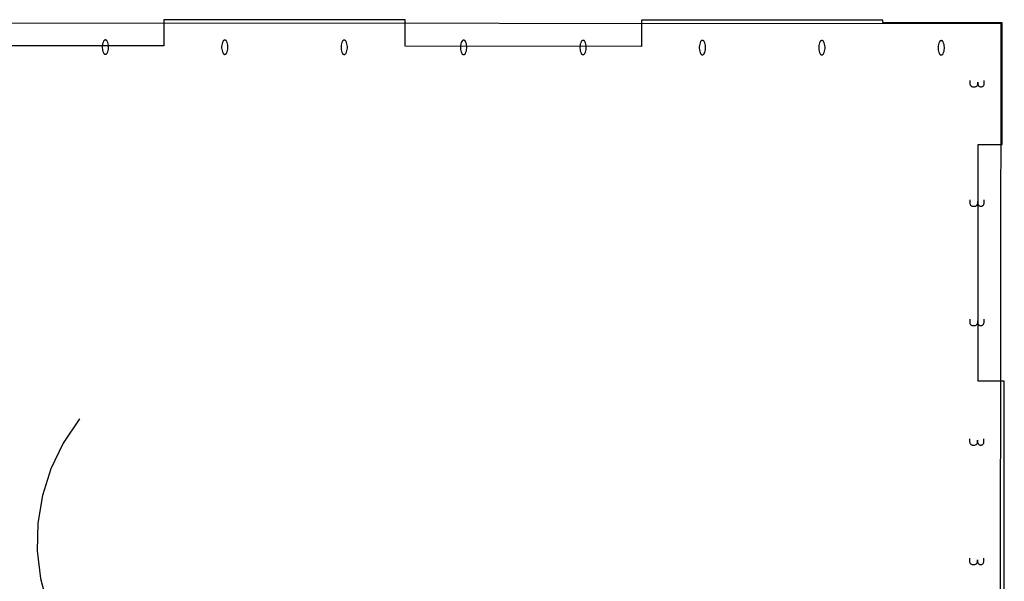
# Model space of a CAD drawing. Extents: x 0 to 14, y 0 to 16.
# Tile 3 of 8: x 3.2 to 7.3, y 2.9 to 5.3. Entities that reach past the tile are written whole.
import ezdxf

# ---------------------------------------------------------------- set-up
doc = ezdxf.new("R2010")
doc.units = 0

msp = doc.modelspace()

# ---------------------------------------------------------------- linework, layer by layer
at = {"layer": 'annotation', "color": 1}
for p, q in [((7.280198, 5.276347), (0.2802, 5.281739)), ((7.276346, 0.276348), (7.280198, 5.276347)), ((3.520319, 5.199083), (3.51859, 5.193519)), ((3.522624, 5.20449), (3.520319, 5.199083)), ((3.523399, 5.205778), (3.522624, 5.20449)), ((3.522624, 5.20449), (3.522624, 5.20449)), ((3.524365, 5.206875), (3.523399, 5.205778)), ((3.52549, 5.20777), (3.524365, 5.206875)), ((3.526741, 5.208454), (3.52549, 5.20777)), ((3.528087, 5.208916), (3.526741, 5.208454)), ((3.529496, 5.209145), (3.528087, 5.208916)), ((3.530936, 5.20913), (3.529496, 5.209145)), ((3.532374, 5.208861), (3.530936, 5.20913)), ((3.533779, 5.208327), (3.532374, 5.208861)), ((3.534317, 5.208044), (3.533779, 5.208327)), ((3.533779, 5.208327), (3.533779, 5.208327)), ((3.534833, 5.207719), (3.534317, 5.208044)), ((3.535325, 5.207354), (3.534833, 5.207719)), ((3.53579, 5.206953), (3.535325, 5.207354)), ((3.536226, 5.206517), (3.53579, 5.206953)), ((3.53663, 5.20605), (3.536226, 5.206517)), ((3.536999, 5.205553), (3.53663, 5.20605)), ((3.537332, 5.20503), (3.536999, 5.205553)), ((3.537625, 5.204483), (3.537332, 5.20503)), ((3.539932, 5.199061), (3.537625, 5.204483)), ((3.537625, 5.204483), (3.537625, 5.204483)), ((3.541661, 5.193486), (3.539932, 5.199061)), ((4.020319, 5.198698), (4.01859, 5.193134)), ((4.022623, 5.204105), (4.020319, 5.198698)), ((4.023399, 5.205393), (4.022623, 5.204105)), ((4.022623, 5.204105), (4.022623, 5.204105)), ((4.024365, 5.206489), (4.023399, 5.205393)), ((4.02549, 5.207385), (4.024365, 5.206489)), ((4.026741, 5.208069), (4.02549, 5.207385)), ((4.028087, 5.208531), (4.026741, 5.208069)), ((4.029496, 5.20876), (4.028087, 5.208531)), ((4.030936, 5.208745), (4.029496, 5.20876)), ((4.032374, 5.208476), (4.030936, 5.208745)), ((4.033779, 5.207942), (4.032374, 5.208476)), ((4.034317, 5.207659), (4.033779, 5.207942)), ((4.033779, 5.207942), (4.033779, 5.207942)), ((4.034833, 5.207334), (4.034317, 5.207659)), ((4.035325, 5.206969), (4.034833, 5.207334)), ((4.03579, 5.206568), (4.035325, 5.206969)), ((4.036225, 5.206132), (4.03579, 5.206568)), ((4.036629, 5.205664), (4.036225, 5.206132)), ((4.036999, 5.205168), (4.036629, 5.205664)), ((4.037332, 5.204645), (4.036999, 5.205168)), ((4.037625, 5.204097), (4.037332, 5.204645)), ((4.039932, 5.198676), (4.037625, 5.204097)), ((4.037625, 5.204097), (4.037625, 5.204097)), ((4.041661, 5.193101), (4.039932, 5.198676)), ((4.520319, 5.198313), (4.51859, 5.192749)), ((4.522623, 5.20372), (4.520319, 5.198313)), ((4.523399, 5.205007), (4.522623, 5.20372)), ((4.522623, 5.20372), (4.522623, 5.20372)), ((4.524365, 5.206104), (4.523399, 5.205007)), ((4.52549, 5.207), (4.524365, 5.206104)), ((4.526741, 5.207684), (4.52549, 5.207)), ((4.528087, 5.208146), (4.526741, 5.207684)), ((4.529496, 5.208374), (4.528087, 5.208146)), ((4.530935, 5.20836), (4.529496, 5.208374)), ((4.532374, 5.208091), (4.530935, 5.20836)), ((4.533779, 5.207557), (4.532374, 5.208091)), ((4.534317, 5.207274), (4.533779, 5.207557)), ((4.533779, 5.207557), (4.533779, 5.207557)), ((4.534833, 5.206949), (4.534317, 5.207274)), ((4.535325, 5.206584), (4.534833, 5.206949)), ((4.53579, 5.206183), (4.535325, 5.206584)), ((4.536225, 5.205747), (4.53579, 5.206183)), ((4.536629, 5.205279), (4.536225, 5.205747)), ((4.536999, 5.204783), (4.536629, 5.205279)), ((4.537332, 5.204259), (4.536999, 5.204783)), ((4.537625, 5.203712), (4.537332, 5.204259)), ((4.539932, 5.198291), (4.537625, 5.203712)), ((4.537625, 5.203712), (4.537625, 5.203712)), ((4.541661, 5.192715), (4.539932, 5.198291)), ((5.020319, 5.197928), (5.01859, 5.192364)), ((5.022623, 5.203335), (5.020319, 5.197928)), ((5.023399, 5.204622), (5.022623, 5.203335)), ((5.022623, 5.203335), (5.022623, 5.203335)), ((5.024365, 5.205719), (5.023399, 5.204622)), ((5.025489, 5.206615), (5.024365, 5.205719)), ((5.026741, 5.207299), (5.025489, 5.206615)), ((5.028087, 5.20776), (5.026741, 5.207299)), ((5.029496, 5.207989), (5.028087, 5.20776)), ((5.030935, 5.207974), (5.029496, 5.207989)), ((5.032374, 5.207705), (5.030935, 5.207974)), ((5.033779, 5.207172), (5.032374, 5.207705)), ((5.034317, 5.206889), (5.033779, 5.207172)), ((5.033779, 5.207172), (5.033779, 5.207172)), ((5.034833, 5.206563), (5.034317, 5.206889)), ((5.035324, 5.206199), (5.034833, 5.206563)), ((5.035789, 5.205797), (5.035324, 5.206199)), ((5.036225, 5.205362), (5.035789, 5.205797)), ((5.036629, 5.204894), (5.036225, 5.205362)), ((5.036999, 5.204397), (5.036629, 5.204894)), ((5.037332, 5.203874), (5.036999, 5.204397)), ((5.037625, 5.203327), (5.037332, 5.203874)), ((5.039932, 5.197906), (5.037625, 5.203327)), ((5.037625, 5.203327), (5.037625, 5.203327)), ((5.041661, 5.19233), (5.039932, 5.197906)), ((5.520319, 5.197543), (5.51859, 5.191979)), ((5.522623, 5.20295), (5.520319, 5.197543)), ((5.523398, 5.204237), (5.522623, 5.20295)), ((5.522623, 5.20295), (5.522623, 5.20295)), ((5.524365, 5.205334), (5.523398, 5.204237)), ((5.525489, 5.20623), (5.524365, 5.205334)), ((5.526741, 5.206914), (5.525489, 5.20623)), ((5.528087, 5.207375), (5.526741, 5.206914)), ((5.529496, 5.207604), (5.528087, 5.207375)), ((5.530935, 5.207589), (5.529496, 5.207604)), ((5.532373, 5.20732), (5.530935, 5.207589)), ((5.533779, 5.206787), (5.532373, 5.20732)), ((5.534316, 5.206503), (5.533779, 5.206787)), ((5.533779, 5.206787), (5.533779, 5.206787)), ((5.534832, 5.206178), (5.534316, 5.206503)), ((5.535324, 5.205814), (5.534832, 5.206178)), ((5.535789, 5.205412), (5.535324, 5.205814)), ((5.536225, 5.204976), (5.535789, 5.205412)), ((5.536629, 5.204509), (5.536225, 5.204976)), ((5.536999, 5.204012), (5.536629, 5.204509)), ((5.537331, 5.203489), (5.536999, 5.204012)), ((5.537625, 5.202942), (5.537331, 5.203489)), ((5.539932, 5.19752), (5.537625, 5.202942)), ((5.537625, 5.202942), (5.537625, 5.202942)), ((5.541661, 5.191945), (5.539932, 5.19752)), ((6.020319, 5.197158), (6.018589, 5.191593)), ((6.022623, 5.202565), (6.020319, 5.197158)), ((6.023398, 5.203852), (6.022623, 5.202565)), ((6.022623, 5.202565), (6.022623, 5.202565)), ((6.024364, 5.204949), (6.023398, 5.203852)), ((6.025489, 5.205845), (6.024364, 5.204949)), ((6.026741, 5.206529), (6.025489, 5.205845)), ((6.028087, 5.20699), (6.026741, 5.206529)), ((6.029495, 5.207219), (6.028087, 5.20699)), ((6.030935, 5.207204), (6.029495, 5.207219)), ((6.032373, 5.206935), (6.030935, 5.207204)), ((6.033778, 5.206401), (6.032373, 5.206935)), ((6.034316, 5.206118), (6.033778, 5.206401)), ((6.033778, 5.206401), (6.033778, 5.206401)), ((6.034832, 5.205793), (6.034316, 5.206118)), ((6.035324, 5.205429), (6.034832, 5.205793)), ((6.035789, 5.205027), (6.035324, 5.205429)), ((6.036225, 5.204591), (6.035789, 5.205027)), ((6.036629, 5.204124), (6.036225, 5.204591)), ((6.036998, 5.203627), (6.036629, 5.204124)), ((6.037331, 5.203104), (6.036998, 5.203627)), ((6.037625, 5.202557), (6.037331, 5.203104)), ((6.039932, 5.197135), (6.037625, 5.202557)), ((6.037625, 5.202557), (6.037625, 5.202557)), ((6.041661, 5.19156), (6.039932, 5.197135)), ((6.520319, 5.196773), (6.518589, 5.191208)), ((6.522623, 5.202179), (6.520319, 5.196773)), ((6.523398, 5.203467), (6.522623, 5.202179)), ((6.522623, 5.202179), (6.522623, 5.202179)), ((6.524364, 5.204564), (6.523398, 5.203467)), ((6.525489, 5.205459), (6.524364, 5.204564)), ((6.52674, 5.206143), (6.525489, 5.205459)), ((6.528086, 5.206605), (6.52674, 5.206143)), ((6.529495, 5.206834), (6.528086, 5.206605)), ((6.530935, 5.206819), (6.529495, 5.206834)), ((6.532373, 5.20655), (6.530935, 5.206819)), ((6.533778, 5.206016), (6.532373, 5.20655)), ((6.534316, 5.205733), (6.533778, 5.206016)), ((6.533778, 5.206016), (6.533778, 5.206016)), ((6.534832, 5.205408), (6.534316, 5.205733)), ((6.535324, 5.205043), (6.534832, 5.205408)), ((6.535789, 5.204642), (6.535324, 5.205043)), ((6.536225, 5.204206), (6.535789, 5.204642)), ((6.536629, 5.203739), (6.536225, 5.204206)), ((6.536998, 5.203242), (6.536629, 5.203739)), ((6.537331, 5.202719), (6.536998, 5.203242)), ((6.537625, 5.202172), (6.537331, 5.202719)), ((6.539932, 5.19675), (6.537625, 5.202172)), ((6.537625, 5.202172), (6.537625, 5.202172)), ((6.541661, 5.191175), (6.539932, 5.19675)), ((7.020318, 5.196387), (7.018589, 5.190823)), ((7.022623, 5.201794), (7.020318, 5.196387)), ((7.023398, 5.203082), (7.022623, 5.201794)), ((7.022623, 5.201794), (7.022623, 5.201794)), ((7.024364, 5.204179), (7.023398, 5.203082)), ((7.025489, 5.205074), (7.024364, 5.204179)), ((7.02674, 5.205758), (7.025489, 5.205074)), ((7.028086, 5.20622), (7.02674, 5.205758)), ((7.029495, 5.206449), (7.028086, 5.20622)), ((7.030935, 5.206434), (7.029495, 5.206449)), ((7.032373, 5.206165), (7.030935, 5.206434)), ((7.033778, 5.205631), (7.032373, 5.206165)), ((7.034316, 5.205348), (7.033778, 5.205631)), ((7.033778, 5.205631), (7.033778, 5.205631)), ((7.034832, 5.205023), (7.034316, 5.205348)), ((7.035324, 5.204658), (7.034832, 5.205023)), ((7.035789, 5.204257), (7.035324, 5.204658)), ((7.036225, 5.203821), (7.035789, 5.204257)), ((7.036628, 5.203353), (7.036225, 5.203821)), ((7.036998, 5.202857), (7.036628, 5.203353)), ((7.037331, 5.202334), (7.036998, 5.202857)), ((7.037624, 5.201786), (7.037331, 5.202334)), ((7.039931, 5.196365), (7.037624, 5.201786)), ((7.037624, 5.201786), (7.037624, 5.201786)), ((7.04166, 5.19079), (7.039931, 5.196365)), ((3.516856, 5.182097), (3.516852, 5.176327)), ((3.516852, 5.176327), (3.517422, 5.170577)), ((3.517436, 5.187842), (3.516856, 5.182097)), ((3.517422, 5.170577), (3.518568, 5.164892)), ((3.51859, 5.193519), (3.517436, 5.187842)), ((3.518568, 5.164892), (3.520289, 5.159316)), ((3.520289, 5.159316), (3.522585, 5.153893)), ((3.522585, 5.153893), (3.522585, 5.153893)), ((3.522585, 5.153893), (3.522877, 5.153347)), ((3.536811, 5.152605), (3.537586, 5.153886)), ((3.537586, 5.153886), (3.539902, 5.159294)), ((3.537586, 5.153886), (3.537586, 5.153886)), ((3.539902, 5.159294), (3.541639, 5.164859)), ((3.541639, 5.164859), (3.542799, 5.170536)), ((3.542813, 5.187801), (3.541661, 5.193486)), ((3.542799, 5.170536), (3.543382, 5.176282)), ((3.543386, 5.182052), (3.542813, 5.187801)), ((3.543382, 5.176282), (3.543386, 5.182052)), ((4.016856, 5.181711), (4.016852, 5.175942)), ((4.016852, 5.175942), (4.017422, 5.170192)), ((4.017436, 5.187457), (4.016856, 5.181711)), ((4.017422, 5.170192), (4.018568, 5.164507)), ((4.01859, 5.193134), (4.017436, 5.187457)), ((4.018568, 5.164507), (4.020289, 5.158931)), ((4.020289, 5.158931), (4.022584, 5.153508)), ((4.037586, 5.1535), (4.039902, 5.158908)), ((4.039902, 5.158908), (4.041639, 5.164473)), ((4.041639, 5.164473), (4.042799, 5.170151)), ((4.042812, 5.187416), (4.041661, 5.193101)), ((4.042799, 5.170151), (4.043381, 5.175897)), ((4.043386, 5.181667), (4.042812, 5.187416)), ((4.043381, 5.175897), (4.043386, 5.181667)), ((4.516856, 5.181326), (4.516852, 5.175556)), ((4.516852, 5.175556), (4.517422, 5.169807)), ((4.517435, 5.187072), (4.516856, 5.181326)), ((4.517422, 5.169807), (4.518568, 5.164122)), ((4.51859, 5.192749), (4.517435, 5.187072)), ((4.518568, 5.164122), (4.520288, 5.158546)), ((4.520288, 5.158546), (4.522584, 5.153123)), ((4.537586, 5.153115), (4.539901, 5.158523)), ((4.539901, 5.158523), (4.541639, 5.164088)), ((4.541639, 5.164088), (4.542799, 5.169766)), ((4.542812, 5.187031), (4.541661, 5.192715)), ((4.542799, 5.169766), (4.543381, 5.175512)), ((4.543386, 5.181282), (4.542812, 5.187031)), ((4.543381, 5.175512), (4.543386, 5.181282)), ((5.016856, 5.180941), (5.016851, 5.175171)), ((5.016851, 5.175171), (5.017422, 5.169422)), ((5.017435, 5.186687), (5.016856, 5.180941)), ((5.017422, 5.169422), (5.018568, 5.163737)), ((5.01859, 5.192364), (5.017435, 5.186687)), ((5.018568, 5.163737), (5.020288, 5.158161)), ((5.020288, 5.158161), (5.022584, 5.152738)), ((5.037586, 5.15273), (5.039901, 5.158138)), ((5.039901, 5.158138), (5.041639, 5.163703)), ((5.041639, 5.163703), (5.042799, 5.169381)), ((5.042812, 5.186646), (5.041661, 5.19233)), ((5.042799, 5.169381), (5.043381, 5.175127)), ((5.043386, 5.180897), (5.042812, 5.186646)), ((5.043381, 5.175127), (5.043386, 5.180897)), ((5.516856, 5.180556), (5.516851, 5.174786)), ((5.516851, 5.174786), (5.517422, 5.169036)), ((5.517435, 5.186302), (5.516856, 5.180556)), ((5.517422, 5.169036), (5.518567, 5.163351)), ((5.51859, 5.191979), (5.517435, 5.186302)), ((5.518567, 5.163351), (5.520288, 5.157775)), ((5.520288, 5.157775), (5.522584, 5.152353)), ((5.537586, 5.152345), (5.539901, 5.157753)), ((5.539901, 5.157753), (5.541639, 5.163318)), ((5.541639, 5.163318), (5.542799, 5.168996)), ((5.542812, 5.186261), (5.541661, 5.191945)), ((5.542799, 5.168996), (5.543381, 5.174742)), ((5.543385, 5.180511), (5.542812, 5.186261)), ((5.543381, 5.174742), (5.543385, 5.180511)), ((6.016856, 5.180171), (6.016851, 5.174401)), ((6.016851, 5.174401), (6.017422, 5.168651)), ((6.017435, 5.185916), (6.016856, 5.180171)), ((6.017422, 5.168651), (6.018567, 5.162966)), ((6.018589, 5.191593), (6.017435, 5.185916)), ((6.018567, 5.162966), (6.020288, 5.15739)), ((6.020288, 5.15739), (6.022584, 5.151968)), ((6.037586, 5.15196), (6.039901, 5.157368)), ((6.039901, 5.157368), (6.041639, 5.162933)), ((6.041639, 5.162933), (6.042799, 5.16861)), ((6.042812, 5.185876), (6.041661, 5.19156)), ((6.042799, 5.16861), (6.043381, 5.174356)), ((6.043385, 5.180126), (6.042812, 5.185876)), ((6.043381, 5.174356), (6.043385, 5.180126)), ((6.516855, 5.179786), (6.516851, 5.174016)), ((6.516851, 5.174016), (6.517422, 5.168266)), ((6.517435, 5.185531), (6.516855, 5.179786)), ((6.517422, 5.168266), (6.518567, 5.162581)), ((6.518589, 5.191208), (6.517435, 5.185531)), ((6.518567, 5.162581), (6.520288, 5.157005)), ((6.520288, 5.157005), (6.522584, 5.151582)), ((6.537586, 5.151575), (6.539901, 5.156983)), ((6.539901, 5.156983), (6.541639, 5.162548)), ((6.541639, 5.162548), (6.542798, 5.168225)), ((6.542812, 5.18549), (6.541661, 5.191175)), ((6.542798, 5.168225), (6.543381, 5.173971)), ((6.543385, 5.179741), (6.542812, 5.18549)), ((6.543381, 5.173971), (6.543385, 5.179741)), ((7.016855, 5.1794), (7.016851, 5.173631)), ((7.016851, 5.173631), (7.017421, 5.167881)), ((7.017435, 5.185146), (7.016855, 5.1794)), ((7.017421, 5.167881), (7.018567, 5.162196)), ((7.018589, 5.190823), (7.017435, 5.185146)), ((7.018567, 5.162196), (7.020288, 5.15662)), ((7.020288, 5.15662), (7.022584, 5.151197)), ((7.037585, 5.151189), (7.039901, 5.156597)), ((7.039901, 5.156597), (7.041638, 5.162162)), ((7.041638, 5.162162), (7.042798, 5.16784)), ((7.042812, 5.185105), (7.04166, 5.19079)), ((7.042798, 5.16784), (7.043381, 5.173586)), ((7.043385, 5.179356), (7.042812, 5.185105)), ((7.043381, 5.173586), (7.043385, 5.179356)), ((3.522877, 5.153347), (3.523207, 5.152827)), ((3.523207, 5.152827), (3.523574, 5.152333)), ((3.523574, 5.152333), (3.523976, 5.151868)), ((3.523976, 5.151868), (3.524412, 5.151434)), ((3.524412, 5.151434), (3.52488, 5.151031)), ((3.52488, 5.151031), (3.525379, 5.150662)), ((3.525379, 5.150662), (3.525908, 5.150328)), ((3.525908, 5.150328), (3.526465, 5.15003)), ((3.526465, 5.15003), (3.526465, 5.15003)), ((3.526465, 5.15003), (3.527859, 5.149507)), ((3.527859, 5.149507), (3.529289, 5.149247)), ((3.529289, 5.149247), (3.530722, 5.149239)), ((3.530722, 5.149239), (3.532127, 5.149472)), ((3.532127, 5.149472), (3.53347, 5.149935)), ((3.53347, 5.149935), (3.534721, 5.150619)), ((3.534721, 5.150619), (3.535845, 5.151512)), ((3.535845, 5.151512), (3.536811, 5.152605)), ((4.022584, 5.153508), (4.022584, 5.153508)), ((4.022584, 5.153508), (4.022877, 5.152962)), ((4.022877, 5.152962), (4.023207, 5.152442)), ((4.023207, 5.152442), (4.023574, 5.151948)), ((4.023574, 5.151948), (4.023976, 5.151483)), ((4.023976, 5.151483), (4.024412, 5.151049)), ((4.024412, 5.151049), (4.02488, 5.150646)), ((4.02488, 5.150646), (4.025379, 5.150277)), ((4.025379, 5.150277), (4.025908, 5.149942)), ((4.025908, 5.149942), (4.026465, 5.149645)), ((4.026465, 5.149645), (4.026465, 5.149645)), ((4.026465, 5.149645), (4.027859, 5.149122)), ((4.027859, 5.149122), (4.029289, 5.148862)), ((4.029289, 5.148862), (4.030722, 5.148854)), ((4.030722, 5.148854), (4.032127, 5.149087)), ((4.032127, 5.149087), (4.03347, 5.14955)), ((4.03347, 5.14955), (4.03472, 5.150234)), ((4.03472, 5.150234), (4.035845, 5.151127)), ((4.035845, 5.151127), (4.036811, 5.15222)), ((4.036811, 5.15222), (4.037586, 5.1535)), ((4.037586, 5.1535), (4.037586, 5.1535)), ((4.522584, 5.153123), (4.522584, 5.153123)), ((4.522584, 5.153123), (4.522877, 5.152577)), ((4.522877, 5.152577), (4.523207, 5.152056)), ((4.523207, 5.152056), (4.523574, 5.151563)), ((4.523574, 5.151563), (4.523976, 5.151098)), ((4.523976, 5.151098), (4.524412, 5.150663)), ((4.524412, 5.150663), (4.52488, 5.150261)), ((4.52488, 5.150261), (4.525379, 5.149892)), ((4.525379, 5.149892), (4.525908, 5.149557)), ((4.525908, 5.149557), (4.526464, 5.14926)), ((4.526464, 5.14926), (4.526464, 5.14926)), ((4.526464, 5.14926), (4.527858, 5.148737)), ((4.527858, 5.148737), (4.529288, 5.148477)), ((4.529288, 5.148477), (4.530722, 5.148469)), ((4.530722, 5.148469), (4.532127, 5.148702)), ((4.532127, 5.148702), (4.53347, 5.149165)), ((4.53347, 5.149165), (4.53472, 5.149849)), ((4.53472, 5.149849), (4.535844, 5.150742)), ((4.535844, 5.150742), (4.536811, 5.151834)), ((4.536811, 5.151834), (4.537586, 5.153115)), ((4.537586, 5.153115), (4.537586, 5.153115)), ((5.022584, 5.152738), (5.022584, 5.152738)), ((5.022584, 5.152738), (5.022877, 5.152192)), ((5.022877, 5.152192), (5.023207, 5.151671)), ((5.023207, 5.151671), (5.023574, 5.151178)), ((5.023574, 5.151178), (5.023976, 5.150713)), ((5.023976, 5.150713), (5.024412, 5.150278)), ((5.024412, 5.150278), (5.02488, 5.149876)), ((5.02488, 5.149876), (5.025379, 5.149506)), ((5.025379, 5.149506), (5.025907, 5.149172)), ((5.025907, 5.149172), (5.026464, 5.148874)), ((5.026464, 5.148874), (5.026464, 5.148874)), ((5.026464, 5.148874), (5.027858, 5.148352)), ((5.027858, 5.148352), (5.029288, 5.148092)), ((5.029288, 5.148092), (5.030722, 5.148084)), ((5.030722, 5.148084), (5.032126, 5.148316)), ((5.032126, 5.148316), (5.03347, 5.14878)), ((5.03347, 5.14878), (5.03472, 5.149464)), ((5.03472, 5.149464), (5.035844, 5.150357)), ((5.035844, 5.150357), (5.03681, 5.151449)), ((5.03681, 5.151449), (5.037586, 5.15273)), ((5.037586, 5.15273), (5.037586, 5.15273)), ((5.522584, 5.152353), (5.522584, 5.152353)), ((5.522584, 5.152353), (5.522876, 5.151807)), ((5.522876, 5.151807), (5.523207, 5.151286)), ((5.523207, 5.151286), (5.523574, 5.150793)), ((5.523574, 5.150793), (5.523976, 5.150328)), ((5.523976, 5.150328), (5.524411, 5.149893)), ((5.524411, 5.149893), (5.52488, 5.14949)), ((5.52488, 5.14949), (5.525379, 5.149121)), ((5.525379, 5.149121), (5.525907, 5.148787)), ((5.525907, 5.148787), (5.526464, 5.148489)), ((5.526464, 5.148489), (5.526464, 5.148489)), ((5.526464, 5.148489), (5.527858, 5.147967)), ((5.527858, 5.147967), (5.529288, 5.147707)), ((5.529288, 5.147707), (5.530722, 5.147698)), ((5.530722, 5.147698), (5.532126, 5.147931)), ((5.532126, 5.147931), (5.53347, 5.148395)), ((5.53347, 5.148395), (5.53472, 5.149078)), ((5.53472, 5.149078), (5.535844, 5.149972)), ((5.535844, 5.149972), (5.53681, 5.151064)), ((5.53681, 5.151064), (5.537586, 5.152345)), ((5.537586, 5.152345), (5.537586, 5.152345)), ((6.022584, 5.151968), (6.022584, 5.151968)), ((6.022584, 5.151968), (6.022876, 5.151421)), ((6.022876, 5.151421), (6.023207, 5.150901)), ((6.023207, 5.150901), (6.023573, 5.150407)), ((6.023573, 5.150407), (6.023976, 5.149943)), ((6.023976, 5.149943), (6.024411, 5.149508)), ((6.024411, 5.149508), (6.024879, 5.149105)), ((6.024879, 5.149105), (6.025378, 5.148736)), ((6.025378, 5.148736), (6.025907, 5.148402)), ((6.025907, 5.148402), (6.026464, 5.148104)), ((6.026464, 5.148104), (6.026464, 5.148104)), ((6.026464, 5.148104), (6.027858, 5.147582)), ((6.027858, 5.147582), (6.029288, 5.147322)), ((6.029288, 5.147322), (6.030721, 5.147313)), ((6.030721, 5.147313), (6.032126, 5.147546)), ((6.032126, 5.147546), (6.03347, 5.14801)), ((6.03347, 5.14801), (6.03472, 5.148693)), ((6.03472, 5.148693), (6.035844, 5.149587)), ((6.035844, 5.149587), (6.03681, 5.150679)), ((6.03681, 5.150679), (6.037586, 5.15196)), ((6.037586, 5.15196), (6.037586, 5.15196)), ((6.522584, 5.151582), (6.522584, 5.151582)), ((6.522584, 5.151582), (6.522876, 5.151036)), ((6.522876, 5.151036), (6.523206, 5.150516)), ((6.523206, 5.150516), (6.523573, 5.150022)), ((6.523573, 5.150022), (6.523975, 5.149557)), ((6.523975, 5.149557), (6.524411, 5.149123)), ((6.524411, 5.149123), (6.524879, 5.14872)), ((6.524879, 5.14872), (6.525378, 5.148351)), ((6.525378, 5.148351), (6.525907, 5.148017)), ((6.525907, 5.148017), (6.526464, 5.147719)), ((6.526464, 5.147719), (6.526464, 5.147719)), ((6.526464, 5.147719), (6.527858, 5.147197)), ((6.527858, 5.147197), (6.529288, 5.146936)), ((6.529288, 5.146936), (6.530721, 5.146928)), ((6.530721, 5.146928), (6.532126, 5.147161)), ((6.532126, 5.147161), (6.53347, 5.147624)), ((6.53347, 5.147624), (6.53472, 5.148308)), ((6.53472, 5.148308), (6.535844, 5.149201)), ((6.535844, 5.149201), (6.53681, 5.150294)), ((6.53681, 5.150294), (6.537586, 5.151575)), ((6.537586, 5.151575), (6.537586, 5.151575)), ((7.022584, 5.151197), (7.022584, 5.151197)), ((7.022584, 5.151197), (7.022876, 5.150651)), ((7.022876, 5.150651), (7.023206, 5.150131)), ((7.023206, 5.150131), (7.023573, 5.149637)), ((7.023573, 5.149637), (7.023975, 5.149172)), ((7.023975, 5.149172), (7.024411, 5.148738)), ((7.024411, 5.148738), (7.024879, 5.148335)), ((7.024879, 5.148335), (7.025378, 5.147966)), ((7.025378, 5.147966), (7.025907, 5.147631)), ((7.025907, 5.147631), (7.026464, 5.147334)), ((7.026464, 5.147334), (7.026464, 5.147334)), ((7.026464, 5.147334), (7.027858, 5.146811)), ((7.027858, 5.146811), (7.029288, 5.146551)), ((7.029288, 5.146551), (7.030721, 5.146543)), ((7.030721, 5.146543), (7.032126, 5.146776)), ((7.032126, 5.146776), (7.033469, 5.147239)), ((7.033469, 5.147239), (7.034719, 5.147923)), ((7.034719, 5.147923), (7.035844, 5.148816)), ((7.035844, 5.148816), (7.03681, 5.149909)), ((7.03681, 5.149909), (7.037585, 5.151189)), ((7.037585, 5.151189), (7.037585, 5.151189)), ((7.150018, 5.039778), (7.150007, 5.026455)), ((7.183288, 5.026429), (7.183293, 5.0331)), ((7.183293, 5.0331), (7.183288, 5.026429)), ((7.209936, 5.026408), (7.209946, 5.039732)), ((7.150007, 5.026455), (7.150007, 5.026455)), ((7.150007, 5.026455), (7.15022, 5.024058)), ((7.15022, 5.024058), (7.150838, 5.021803)), ((7.150838, 5.021803), (7.151823, 5.019726)), ((7.151823, 5.019726), (7.153136, 5.017866)), ((7.153136, 5.017866), (7.15474, 5.016259)), ((7.15474, 5.016259), (7.156596, 5.014944)), ((7.156596, 5.014944), (7.158667, 5.013957)), ((7.158667, 5.013957), (7.160915, 5.013337)), ((7.160915, 5.013337), (7.163302, 5.013121)), ((7.163302, 5.013121), (7.169973, 5.013116)), ((7.169973, 5.013116), (7.172359, 5.013328)), ((7.169973, 5.013116), (7.169973, 5.013116)), ((7.172359, 5.013328), (7.174607, 5.013945)), ((7.174607, 5.013945), (7.17668, 5.014928)), ((7.17668, 5.014928), (7.178539, 5.016241)), ((7.178539, 5.016241), (7.180145, 5.017845)), ((7.180145, 5.017845), (7.181462, 5.019703)), ((7.181462, 5.019703), (7.18245, 5.021778)), ((7.18245, 5.021778), (7.183071, 5.024033)), ((7.183071, 5.024033), (7.183288, 5.026429)), ((7.183288, 5.026429), (7.183288, 5.026429)), ((7.183288, 5.026429), (7.183502, 5.024033)), ((7.183502, 5.024033), (7.18412, 5.021777)), ((7.18412, 5.021777), (7.185106, 5.019701)), ((7.185106, 5.019701), (7.186421, 5.01784)), ((7.186421, 5.01784), (7.188029, 5.016233)), ((7.188029, 5.016233), (7.18989, 5.014918)), ((7.18989, 5.014918), (7.191968, 5.013932)), ((7.191968, 5.013932), (7.194224, 5.013311)), ((7.194224, 5.013311), (7.196621, 5.013095)), ((7.196621, 5.013095), (7.199006, 5.013308)), ((7.196621, 5.013095), (7.196621, 5.013095)), ((7.199006, 5.013308), (7.201255, 5.013924)), ((7.201255, 5.013924), (7.203327, 5.014908)), ((7.203327, 5.014908), (7.205186, 5.01622)), ((7.205186, 5.01622), (7.206793, 5.017824)), ((7.206793, 5.017824), (7.208109, 5.019683)), ((7.208109, 5.019683), (7.209097, 5.021758)), ((7.209097, 5.021758), (7.209719, 5.024012)), ((7.209719, 5.024012), (7.209936, 5.026408)), ((7.149632, 4.539778), (7.149622, 4.526455)), ((7.209551, 4.526409), (7.209561, 4.539732)), ((7.149622, 4.526455), (7.149622, 4.526455)), ((7.149622, 4.526455), (7.149835, 4.524058)), ((7.149835, 4.524058), (7.150453, 4.521803)), ((7.150453, 4.521803), (7.151437, 4.519726)), ((7.151437, 4.519726), (7.152751, 4.517866)), ((7.152751, 4.517866), (7.154355, 4.516259)), ((7.154355, 4.516259), (7.156211, 4.514944)), ((7.156211, 4.514944), (7.158282, 4.513957)), ((7.158282, 4.513957), (7.16053, 4.513337)), ((7.16053, 4.513337), (7.162917, 4.513121)), ((7.162917, 4.513121), (7.169588, 4.513116)), ((7.169588, 4.513116), (7.171974, 4.513328)), ((7.169588, 4.513116), (7.169588, 4.513116)), ((7.171974, 4.513328), (7.174222, 4.513945)), ((7.174222, 4.513945), (7.176295, 4.514928)), ((7.176295, 4.514928), (7.178153, 4.516241)), ((7.178153, 4.516241), (7.17976, 4.517845)), ((7.17976, 4.517845), (7.181077, 4.519704)), ((7.181077, 4.519704), (7.182065, 4.521779)), ((7.182065, 4.521779), (7.182686, 4.524033)), ((7.182686, 4.524033), (7.182903, 4.526429)), ((7.182903, 4.526429), (7.182908, 4.5331)), ((7.182908, 4.5331), (7.182903, 4.526429)), ((7.182903, 4.526429), (7.182903, 4.526429)), ((7.182903, 4.526429), (7.183116, 4.524033)), ((7.183116, 4.524033), (7.183735, 4.521777)), ((7.183735, 4.521777), (7.184721, 4.519701)), ((7.184721, 4.519701), (7.186036, 4.51784)), ((7.186036, 4.51784), (7.187644, 4.516234)), ((7.187644, 4.516234), (7.189505, 4.514918)), ((7.189505, 4.514918), (7.191583, 4.513932)), ((7.191583, 4.513932), (7.193839, 4.513311)), ((7.193839, 4.513311), (7.196235, 4.513095)), ((7.196235, 4.513095), (7.198621, 4.513308)), ((7.196235, 4.513095), (7.196235, 4.513095)), ((7.198621, 4.513308), (7.20087, 4.513925)), ((7.20087, 4.513925), (7.202942, 4.514908)), ((7.202942, 4.514908), (7.204801, 4.51622)), ((7.204801, 4.51622), (7.206408, 4.517825)), ((7.206408, 4.517825), (7.207724, 4.519683)), ((7.207724, 4.519683), (7.208712, 4.521758)), ((7.208712, 4.521758), (7.209334, 4.524012)), ((7.209334, 4.524012), (7.209551, 4.526409)), ((7.149247, 4.039779), (7.149237, 4.026455)), ((7.149237, 4.026455), (7.149237, 4.026455)), ((7.149237, 4.026455), (7.14945, 4.024058)), ((7.14945, 4.024058), (7.150068, 4.021803)), ((7.150068, 4.021803), (7.151052, 4.019727)), ((7.151052, 4.019727), (7.152365, 4.017866)), ((7.152365, 4.017866), (7.153969, 4.016259)), ((7.153969, 4.016259), (7.155826, 4.014944)), ((7.155826, 4.014944), (7.157897, 4.013958)), ((7.157897, 4.013958), (7.160145, 4.013337)), ((7.160145, 4.013337), (7.162532, 4.013121)), ((7.162532, 4.013121), (7.169203, 4.013116)), ((7.169203, 4.013116), (7.171589, 4.013328)), ((7.169203, 4.013116), (7.169203, 4.013116)), ((7.171589, 4.013328), (7.173837, 4.013945)), ((7.173837, 4.013945), (7.17591, 4.014929)), ((7.17591, 4.014929), (7.177768, 4.016241)), ((7.177768, 4.016241), (7.179375, 4.017845)), ((7.179375, 4.017845), (7.180691, 4.019704)), ((7.180691, 4.019704), (7.181679, 4.021779)), ((7.181679, 4.021779), (7.182301, 4.024033)), ((7.182301, 4.024033), (7.182518, 4.026429)), ((7.182518, 4.026429), (7.182523, 4.033101)), ((7.182523, 4.033101), (7.182518, 4.026429)), ((7.182518, 4.026429), (7.182518, 4.026429)), ((7.182518, 4.026429), (7.182731, 4.024033)), ((7.182731, 4.024033), (7.18335, 4.021777)), ((7.18335, 4.021777), (7.184336, 4.019701)), ((7.184336, 4.019701), (7.185651, 4.01784)), ((7.185651, 4.01784), (7.187258, 4.016234)), ((7.187258, 4.016234), (7.18912, 4.014918)), ((7.18912, 4.014918), (7.191197, 4.013932)), ((7.191197, 4.013932), (7.193453, 4.013312)), ((7.193453, 4.013312), (7.19585, 4.013095)), ((7.19585, 4.013095), (7.198236, 4.013308)), ((7.19585, 4.013095), (7.19585, 4.013095)), ((7.198236, 4.013308), (7.200484, 4.013925)), ((7.200484, 4.013925), (7.202557, 4.014908)), ((7.202557, 4.014908), (7.204416, 4.016221)), ((7.204416, 4.016221), (7.206022, 4.017825)), ((7.206022, 4.017825), (7.207339, 4.019683)), ((7.207339, 4.019683), (7.208327, 4.021758)), ((7.208327, 4.021758), (7.208948, 4.024013)), ((7.208948, 4.024013), (7.209165, 4.026409)), ((7.209165, 4.026409), (7.209176, 4.039732)), ((3.42136, 3.622504), (3.353517, 3.521745)), ((3.42136, 3.622504), (3.42136, 3.622504)), ((3.353517, 3.521745), (3.301902, 3.414365)), ((7.148862, 3.539779), (7.148852, 3.526455)), ((7.148852, 3.526455), (7.148852, 3.526455)), ((7.148852, 3.526455), (7.149065, 3.524059)), ((7.149065, 3.524059), (7.149683, 3.521803)), ((7.149683, 3.521803), (7.150667, 3.519727)), ((7.150667, 3.519727), (7.15198, 3.517866)), ((7.15198, 3.517866), (7.153584, 3.51626)), ((7.153584, 3.51626), (7.155441, 3.514944)), ((7.155441, 3.514944), (7.157512, 3.513958)), ((7.157512, 3.513958), (7.15976, 3.513337)), ((7.15976, 3.513337), (7.162146, 3.513121)), ((7.162146, 3.513121), (7.168818, 3.513116)), ((7.168818, 3.513116), (7.171204, 3.513329)), ((7.168818, 3.513116), (7.168818, 3.513116)), ((7.171204, 3.513329), (7.173452, 3.513945)), ((7.173452, 3.513945), (7.175524, 3.514929)), ((7.175524, 3.514929), (7.177383, 3.516241)), ((7.177383, 3.516241), (7.17899, 3.517845)), ((7.17899, 3.517845), (7.180306, 3.519704)), ((7.180306, 3.519704), (7.181294, 3.521779)), ((7.181294, 3.521779), (7.181916, 3.524033)), ((7.181916, 3.524033), (7.182133, 3.526429)), ((7.182133, 3.526429), (7.182138, 3.533101)), ((7.182138, 3.533101), (7.182133, 3.526429)), ((7.182133, 3.526429), (7.182133, 3.526429)), ((7.182133, 3.526429), (7.182346, 3.524033)), ((7.182346, 3.524033), (7.182965, 3.521778)), ((7.182965, 3.521778), (7.18395, 3.519701)), ((7.18395, 3.519701), (7.185266, 3.517841)), ((7.185266, 3.517841), (7.186873, 3.516234)), ((7.186873, 3.516234), (7.188735, 3.514919)), ((7.188735, 3.514919), (7.190812, 3.513932)), ((7.190812, 3.513932), (7.193068, 3.513312)), ((7.193068, 3.513312), (7.195465, 3.513095)), ((7.195465, 3.513095), (7.197851, 3.513308)), ((7.195465, 3.513095), (7.195465, 3.513095)), ((7.197851, 3.513308), (7.200099, 3.513925)), ((7.200099, 3.513925), (7.202172, 3.514908)), ((7.202172, 3.514908), (7.204031, 3.516221)), ((7.204031, 3.516221), (7.205637, 3.517825)), ((7.205637, 3.517825), (7.206954, 3.519683)), ((7.206954, 3.519683), (7.207942, 3.521758)), ((7.207942, 3.521758), (7.208563, 3.524013)), ((7.208563, 3.524013), (7.20878, 3.526409)), ((7.20878, 3.526409), (7.208791, 3.539733)), ((3.301902, 3.414365), (3.266553, 3.302156)), ((3.266553, 3.302156), (3.247505, 3.186915)), ((3.247505, 3.186915), (3.244796, 3.070434)), ((3.244796, 3.070434), (3.258462, 2.954507)), ((7.148477, 3.039779), (7.148467, 3.026455)), ((7.148467, 3.026455), (7.148467, 3.026455)), ((7.148467, 3.026455), (7.14868, 3.024059)), ((7.14868, 3.024059), (7.149298, 3.021803)), ((7.149298, 3.021803), (7.150282, 3.019727)), ((7.150282, 3.019727), (7.151595, 3.017866)), ((7.151595, 3.017866), (7.153199, 3.01626)), ((7.153199, 3.01626), (7.155056, 3.014944)), ((7.155056, 3.014944), (7.157127, 3.013958)), ((7.157127, 3.013958), (7.159375, 3.013338)), ((7.159375, 3.013338), (7.161761, 3.013121)), ((7.161761, 3.013121), (7.168432, 3.013116)), ((7.168432, 3.013116), (7.170818, 3.013329)), ((7.168432, 3.013116), (7.168432, 3.013116)), ((7.170818, 3.013329), (7.173067, 3.013946)), ((7.173067, 3.013946), (7.175139, 3.014929)), ((7.175139, 3.014929), (7.176998, 3.016241)), ((7.176998, 3.016241), (7.178605, 3.017846)), ((7.178605, 3.017846), (7.179921, 3.019704)), ((7.179921, 3.019704), (7.180909, 3.021779)), ((7.180909, 3.021779), (7.181531, 3.024033)), ((7.181531, 3.024033), (7.181748, 3.02643)), ((7.181748, 3.02643), (7.181753, 3.033101)), ((7.181753, 3.033101), (7.181748, 3.02643)), ((7.181748, 3.02643), (7.181748, 3.02643)), ((7.181748, 3.02643), (7.181961, 3.024033)), ((7.181961, 3.024033), (7.182579, 3.021778)), ((7.182579, 3.021778), (7.183565, 3.019701)), ((7.183565, 3.019701), (7.184881, 3.017841)), ((7.184881, 3.017841), (7.186488, 3.016234)), ((7.186488, 3.016234), (7.188349, 3.014919)), ((7.188349, 3.014919), (7.190427, 3.013932)), ((7.190427, 3.013932), (7.192683, 3.013312)), ((7.192683, 3.013312), (7.19508, 3.013096)), ((7.19508, 3.013096), (7.197466, 3.013308)), ((7.19508, 3.013096), (7.19508, 3.013096)), ((7.197466, 3.013308), (7.199714, 3.013925)), ((7.199714, 3.013925), (7.201787, 3.014908)), ((7.201787, 3.014908), (7.203645, 3.016221)), ((7.203645, 3.016221), (7.205252, 3.017825)), ((7.205252, 3.017825), (7.206568, 3.019683)), ((7.206568, 3.019683), (7.207557, 3.021759)), ((7.207557, 3.021759), (7.208178, 3.024013)), ((7.208178, 3.024013), (7.208395, 3.026409)), ((7.208395, 3.026409), (7.208405, 3.039733)), ((3.258462, 2.954507), (3.288538, 2.84093))]:
    msp.add_line(p, q, dxfattribs=at)
at = {"layer": 'boundary', "color": 5}
for p, q in [((3.77521, 5.294047), (3.775126, 5.184047)), ((4.78521, 5.293269), (3.77521, 5.294047)), ((4.785125, 5.183269), (4.78521, 5.293269)), ((5.77521, 5.292506), (5.775125, 5.182506)), ((6.78521, 5.291728), (5.77521, 5.292506)), ((6.785202, 5.281728), (6.78521, 5.291728)), ((7.285202, 5.281343), (6.785202, 5.281728)), ((7.284809, 4.771343), (7.285202, 5.281343)), ((3.775126, 5.184047), (2.785126, 5.18481)), ((5.775125, 5.182506), (4.785125, 5.183269)), ((7.184046, 3.781421), (7.184809, 4.77142)), ((7.184809, 4.77142), (7.284809, 4.771343)), ((7.294046, 3.781336), (7.184046, 3.781421)), ((7.293268, 2.771336), (7.294046, 3.781336))]:
    msp.add_line(p, q, dxfattribs=at)

doc.saveas('drawing.dxf')
